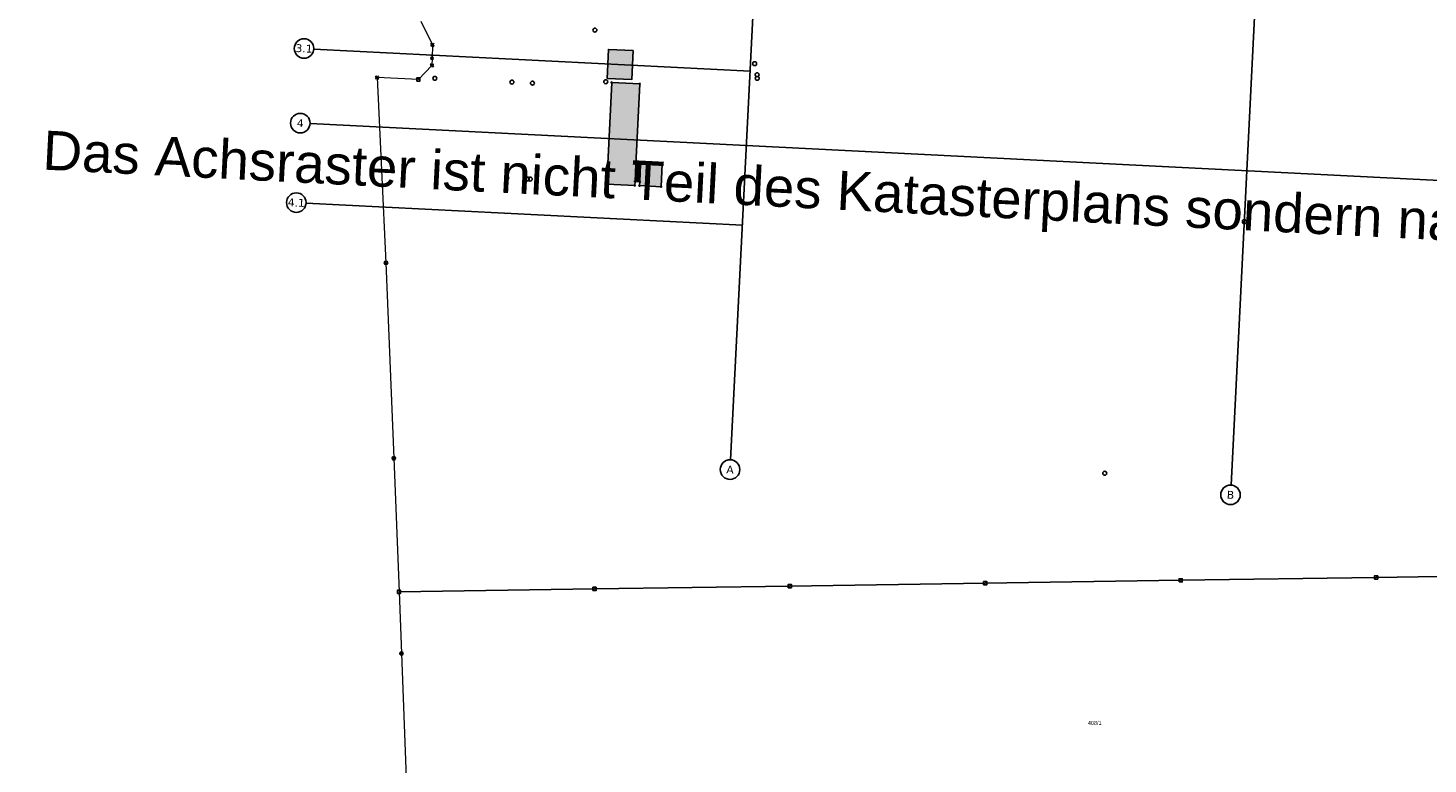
# Model space of a CAD drawing. Header units: millimetres. Extents: x 32690613 to 32693496, y 5343267 to 5344956.
# Tile 2 of 11: x 32692047 to 32692763, y 5343644 to 5344020. Entities that reach past the tile are written whole.
import ezdxf
from ezdxf.enums import TextEntityAlignment as Align

# ---------------------------------------------------------------- set-up
doc = ezdxf.new("R2010")
doc.units = ezdxf.units.MM
doc.layers.get('DEFPOINTS').update_dxf_attribs({"color": 11})
for name, color, linetype in [('bauwerke', 253, 'Continuous'), ('bauwerke_Umring', 5, 'Continuous'), ('besondererGebaeudepunkt_genau', 72, 'Continuous'), ('besondererGebaeudepunkt_sonstiger', 50, 'Continuous'), ('flurstuecksnummer', 250, 'Continuous'), ('gebaeude_GebaeudeFuerOeffentlicheZwecke', 252, 'Continuous'), ('gebaeude_Umring', 10, 'Continuous'), ('grenzpunkt_genau', 4, 'Continuous'), ('katasterfestpunkt', 140, 'Continuous')]:
    doc.layers.add(name, color=color, linetype=linetype)
doc.layers.add('flurstueck', color=72, linetype='Continuous', lineweight=0)
doc.styles.add('Arial', font='Arial', dxfattribs={"width": 0.75})
doc.styles.add('flurstuecksnummer', font='arial.ttf')
doc.styles.add('Verdana', font='verdana.ttf')

# ---------------------------------------------------------------- blocks, each defined once
blk = doc.blocks.new('ABM_1110')
blk.add_lwpolyline([(-0.83, -0.83), (0.83, -0.83), (0.83, 0.83), (-0.83, 0.83), (-0.83, -0.83)])
blk = doc.blocks.new('ABM_1400')
for p, q in [((-0.43, 0.43), (-0.85, 0.85)), ((0.85, 0.85), (0.43, 0.43)), ((-0.43, -0.43), (-0.85, -0.85)), ((0.85, -0.85), (0.43, -0.43))]:
    blk.add_line(p, q)
blk.add_circle((0, 0), 0.61)
blk = doc.blocks.new('ABM_1000')
for radius in [0.882, 0.206]:
    blk.add_circle((0, 0), radius)
blk = doc.blocks.new('ABM_1300')
for p, q in [((0.62, 1.53), (-0.62, 1.53)), ((0, 0.61), (0, 1.53))]:
    blk.add_line(p, q)
blk.add_circle((0, 0), 0.609)
blk = doc.blocks.new('Gebaeudepunkt')
blk.add_circle((0, 0), 0.3)
blk = doc.blocks.new('Aufnahmepunkt')
blk.add_circle((0, 0), 1)
blk = doc.blocks.new('A$C78070446')
for p, q in [((4469733.77, 5343068.96), (4469667.48, 5342330.09)), ((4469989.15, 5343046.05), (4469922.86, 5342307.18)), ((4469685.27, 5342528.36), (4469462.61, 5342548.34)), ((4469459.19, 5342510.29), (4470208.78, 5342443.04)), ((4469678.22, 5342449.78), (4469455.56, 5342469.75))]:
    blk.add_line(p, q)
for centre in [(4469457.63, 5342548.79), (4469454.21, 5342510.74), (4469450.58, 5342470.2), (4469667.04, 5342325.11), (4469922.41, 5342302.2)]:
    blk.add_circle(centre, 5)
at = {"char_height": 4, "attachment_point": 5, "rotation": 354.86, "line_spacing_factor": 0.252012, "style": 'Verdana'}
for s, insert in [('3.1', (4469457.63, 5342548.79)), ('4', (4469454.21, 5342510.74)), ('4.1', (4469450.58, 5342470.2)), ('A', (4469667.04, 5342325.11)), ('B', (4469922.41, 5342302.2))]:
    blk.add_mtext(s, dxfattribs=dict(at, insert=insert))

msp = doc.modelspace()

# ---------------------------------------------------------------- hatches: boundary and pattern name
at = {"layer": 'bauwerke'}
msp.add_hatch(color=253, dxfattribs=at).paths.add_polyline_path([(32692343.2, 5343994.25), (32692355.83, 5343993.64), (32692356.54, 5344008.46), (32692343.87, 5344009.06), (32692343.2, 5343994.25)])
at = {"layer": 'gebaeude_GebaeudeFuerOeffentlicheZwecke'}
for points in [[(32692343.01, 5343940.16), (32692357.37, 5343939.45), (32692357.51, 5343941.57), (32692357.93, 5343950.24), (32692359.98, 5343991.44), (32692345.56, 5343992.14), (32692343.01, 5343940.16)], [(32692359.83, 5343939.38), (32692370.82, 5343938.83), (32692371.38, 5343950.57), (32692360.4, 5343951.1), (32692360.36, 5343950.14), (32692359.98, 5343941.43), (32692359.83, 5343939.38)], [(32692357.51, 5343941.57), (32692359.98, 5343941.43), (32692360.36, 5343950.14), (32692357.93, 5343950.24), (32692357.51, 5343941.57)]]:
    msp.add_hatch(color=252, dxfattribs=at).paths.add_polyline_path(points)

# ---------------------------------------------------------------- linework, layer by layer
at = {"layer": 'bauwerke_Umring'}
msp.add_lwpolyline([(32692343.2, 5343994.25), (32692355.83, 5343993.64), (32692356.54, 5344008.46), (32692343.87, 5344009.06), (32692343.2, 5343994.25)], dxfattribs=at)
at = {"layer": 'flurstueck'}
for points in [[(32692247.92, 5344023.53), (32692253.86, 5344011.32), (32692253.65, 5344004.49), (32692253.54, 5344000.84), (32692246.62, 5343993.66), (32692225.54, 5343994.65), (32692230.05, 5343899.88), (32692234.07, 5343799.93), (32692236.74, 5343731.63), (32692336.74, 5343733.1), (32692436.72, 5343734.56), (32692536.71, 5343736.04), (32692636.7, 5343737.51), (32692736.69, 5343738.98), (32692833.87, 5343740.41), (32692909.16, 5343741.52), (32692929.45, 5343741.83), (32692934.47, 5343841.9), (32692935.06, 5343853.42), (32692939.42, 5343940.25), (32692944.44, 5344040.12)], [(32692833.87, 5343740.41), (32692736.69, 5343738.98), (32692636.7, 5343737.51), (32692536.71, 5343736.04), (32692436.72, 5343734.56), (32692336.74, 5343733.1), (32692236.74, 5343731.63)], [(32692236.74, 5343731.63), (32692237.97, 5343700.07), (32692241.72, 5343600.07), (32692243.19, 5343562.76), (32692251.45, 5343563.07), (32692259.15, 5343364.26), (32692260.51, 5343324.21), (32692260.98, 5343303.53), (32692261.1, 5343283.09), (32692261.13, 5343268.01), (32692305.58, 5343270.75), (32692327.21, 5343272.12), (32692358.22, 5343592.06), (32692399.82, 5343605.09), (32692686.43, 5343611.3), (32692813.23, 5343608.78)]]:
    msp.add_lwpolyline(points, dxfattribs=at)
at = {"layer": 'gebaeude_Umring'}
for points in [[(32692343.01, 5343940.16), (32692357.37, 5343939.45), (32692357.51, 5343941.57), (32692357.93, 5343950.24), (32692359.98, 5343991.44), (32692345.56, 5343992.14), (32692343.01, 5343940.16)], [(32692359.83, 5343939.38), (32692370.82, 5343938.83), (32692371.38, 5343950.57), (32692360.4, 5343951.1), (32692360.36, 5343950.14), (32692359.98, 5343941.43), (32692359.83, 5343939.38)], [(32692357.51, 5343941.57), (32692359.98, 5343941.43), (32692360.36, 5343950.14), (32692357.93, 5343950.24), (32692357.51, 5343941.57)]]:
    msp.add_lwpolyline(points, dxfattribs=at)

# ---------------------------------------------------------------- block references
at = {"layer": 'besondererGebaeudepunkt_genau'}
for p in [(32692345.56, 5343992.14), (32692359.98, 5343991.44), (32692360.4, 5343951.1), (32692371.38, 5343950.57), (32692357.93, 5343950.24), (32692343.01, 5343940.16), (32692357.37, 5343939.45), (32692357.51, 5343941.57), (32692359.83, 5343939.38), (32692359.98, 5343941.43), (32692370.82, 5343938.83)]:
    msp.add_blockref('Gebaeudepunkt', p, dxfattribs=at)
at = {"layer": 'besondererGebaeudepunkt_sonstiger'}
msp.add_blockref('Gebaeudepunkt', (32692360.36, 5343950.14), dxfattribs=at)
at = {"layer": 'DEFPOINTS', "rotation": 2.237485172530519}
msp.add_blockref('A$C78070446', (28434719.52, -168960.66), dxfattribs=at)
at = {"layer": 'grenzpunkt_genau'}
for name, p in [('ABM_1400', (32692253.86, 5344011.32)), ('ABM_1400', (32692253.54, 5344000.84)), ('ABM_1300', (32692253.65, 5344004.49)), ('ABM_1400', (32692225.54, 5343994.65)), ('ABM_1110', (32692246.62, 5343993.66)), ('ABM_1000', (32692230.05, 5343899.88)), ('ABM_1000', (32692234.07, 5343799.93)), ('ABM_1110', (32692536.71, 5343736.04)), ('ABM_1110', (32692636.7, 5343737.51)), ('ABM_1110', (32692736.69, 5343738.98)), ('ABM_1110', (32692236.74, 5343731.63)), ('ABM_1110', (32692336.74, 5343733.1)), ('ABM_1110', (32692436.72, 5343734.56)), ('ABM_1000', (32692237.97, 5343700.07))]:
    msp.add_blockref(name, p, dxfattribs=at)
at = {"layer": 'katasterfestpunkt'}
for p in [(32692336.96, 5344018.91), (32692418.74, 5344001.73), (32692255.06, 5343994.24), (32692419.97, 5343996.08), (32692420.03, 5343994.25), (32692294.52, 5343992.32), (32692305.01, 5343991.8), (32692342.51, 5343992.52), (32692291.91, 5343943.34), (32692302.4, 5343942.78), (32692303.89, 5343942.7), (32692669.29, 5343920.94), (32692597.84, 5343792.28)]:
    msp.add_blockref('Aufnahmepunkt', p, dxfattribs=at)

# ---------------------------------------------------------------- texts
at = {"layer": 'DEFPOINTS', "style": 'Arial'}
msp.add_text('Das Achsraster ist nicht Teil des Katasterplans sondern nachträglich eingefügt!', height=20, rotation=357.11074, dxfattribs=at).set_placement((32692541.51, 5343933.03), align=Align.MIDDLE_CENTER)
at = {"layer": 'flurstuecksnummer', "style": 'flurstuecksnummer'}
msp.add_text('408/1', height=2, dxfattribs=at).set_placement((32692592.71, 5343664.57), align=Align.MIDDLE_CENTER)

doc.saveas('drawing.dxf')
